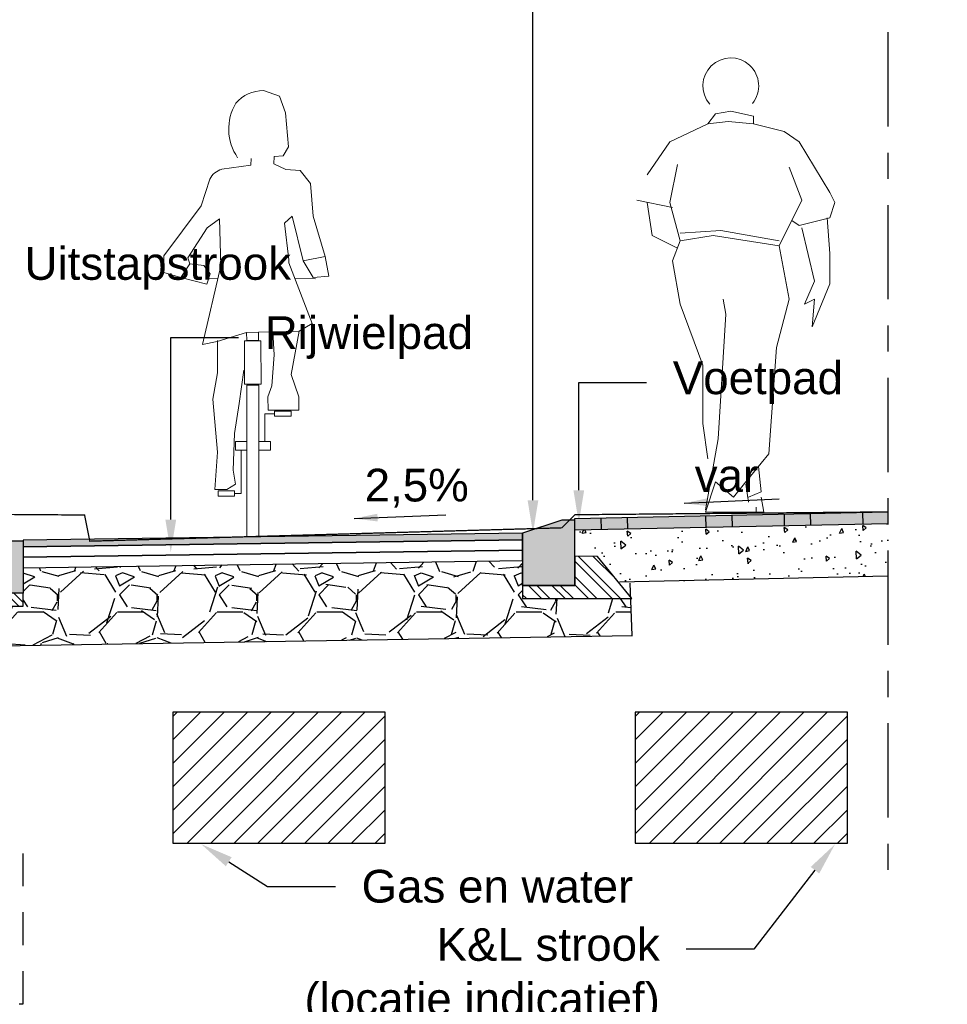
# Model space of a CAD drawing. Header units: metres. Extents: x 8 to 122, y -18 to 26.
# Tile 27 of 54: x 24.21 to 27.76, y 9.73 to 13.49. Entities that reach past the tile are written whole.
import ezdxf
from ezdxf import colors
from ezdxf.entities.mleader import LeaderData, LeaderLine
from ezdxf.math import Vec2, Vec3

# ---------------------------------------------------------------- set-up
doc = ezdxf.new("R2010")
doc.units = ezdxf.units.M
doc.header["$PDMODE"] = 1
for name, pattern in [('ACAD_ISO02W100', [15, 12, -3]), ('ACAD_ISO04W100', [30, 24, -3, 0, -3]), ('DASHED2', [0.375, 0.25, -0.125])]:
    doc.linetypes.add(name, pattern=pattern)
doc.layers.add('N-WE-AL-DETAIL-G', color=7, linetype='Continuous')
doc.layers.add('X-XX-AL-AANKLEDING-T25', color=7, linetype='Continuous', lineweight=25)
doc.styles.add('NLCS_ISO', font='arial.ttf')
doc.styles.add('ROMANS', font='romans.shx', dxfattribs={"width": 0.9})
doc.styles.get("Standard").update_dxf_attribs({"font": 'arial.ttf'})
doc.dimstyles.new('1_50', dxfattribs={"dimscale": 0.05, "dimtxt": 1.8, "dimasz": 1.8, "dimexe": 1.8, "dimexo": 0.625, "dimgap": 0.9, "dimtad": 1, "dimlfac": -1, "dimzin": 0, "dimdsep": 46, "dimtxsty": 'ROMANS', "dimcen": 0.9, "dimse1": 1, "dimse2": 1, "dimadec": 0, "dimazin": 0, "dimtfac": 1, "dimtix": 1, "dimtofl": 0, "dimtmove": 2, "dimatfit": 3, "dimfxl": 1, "dimtolj": 1, "dimtzin": 0, "dimarcsym": 0})
doc.dimstyles.new('NLCS_1-50', dxfattribs={"dimscale": 0.05, "dimtxt": 2.5, "dimasz": 2.5, "dimexe": 1.25, "dimexo": 0.625, "dimtad": 1, "dimtxsty": 'Standard', "dimblk": 'OBLIQUE', "dimcen": 0, "dimse1": 1, "dimse2": 1, "dimadec": 0, "dimazin": 0, "dimtfac": 1, "dimtmove": 0, "dimatfit": 3, "dimfxl": 1, "dimarcsym": 0})

# ---------------------------------------------------------------- blocks, each defined once
blk = doc.blocks.new('voetganger 2')
at = {"color": 0, "linetype": 'Continuous', "lineweight": 0}
for p, q in [((-0.02612473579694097, 0.746758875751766), (0.03199026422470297, 0.7561988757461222)), ((0.03199026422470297, 0.7561988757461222), (0.1193102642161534, 0.7370238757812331)), ((-0.02612473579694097, 0.746758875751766), (-0.05532973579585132, 0.7078188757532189)), ((-0.05532973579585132, 0.7078188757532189), (0.02225526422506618, 0.7175538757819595)), ((0.02225526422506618, 0.7175538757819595), (0.1193102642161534, 0.7078188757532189)), ((0.1193102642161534, 0.7078188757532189), (0.1193102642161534, 0.7370238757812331)), ((-0.05532973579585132, 0.7078188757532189), (-0.2007647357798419, 0.639968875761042)), ((0.1193102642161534, 0.7078188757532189), (0.2358352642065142, 0.6789088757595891)), ((0.2358352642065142, 0.6789088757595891), (0.2939502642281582, 0.639968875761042)), ((-0.2007647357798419, 0.639968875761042), (-0.2877897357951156, 0.5140038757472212)), ((0.2939502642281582, 0.639968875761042), (0.410475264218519, 0.4461538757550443)), ((-0.1715597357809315, 0.5526488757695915), (-0.2007647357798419, 0.4072138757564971)), ((0.303685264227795, 0.4169488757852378), (0.2553052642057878, 0.5429138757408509)), ((-0.3267297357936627, 0.4169488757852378), (-0.1910297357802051, 0.388038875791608)), ((0.2163652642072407, 0.2426038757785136), (0.303685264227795, 0.4169488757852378)), ((0.410475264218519, 0.4461538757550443), (0.429650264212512, 0.4072138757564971)), ((-0.2877897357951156, 0.4072138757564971), (-0.2686147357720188, 0.2812488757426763)), ((-0.2007647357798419, 0.4072138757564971), (-0.1618247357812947, 0.2617788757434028)), ((0.429650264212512, 0.4072138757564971), (0.410475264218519, 0.3490988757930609)), ((0.2939502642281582, 0.3201888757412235), (0.2650402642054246, 0.3393638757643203)), ((0.410475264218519, 0.3490988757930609), (0.2939502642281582, 0.3201888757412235)), ((0.4007402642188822, 0.3490988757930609), (0.410475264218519, 0.2133988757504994)), ((0.3523602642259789, 0.1069038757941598), (0.303685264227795, 0.3104538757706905)), ((-0.2686147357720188, 0.2812488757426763), (-0.1715597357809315, 0.232868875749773)), ((-0.006654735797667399, 0.3007188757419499), (-0.1618247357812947, 0.2909838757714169)), ((-0.1618247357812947, 0.2617788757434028), (-0.03585973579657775, 0.2812488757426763)), ((-0.03585973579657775, 0.2812488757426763), (0.2163652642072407, 0.2426038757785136)), ((-0.006654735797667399, 0.3007188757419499), (0.2163652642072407, 0.2617788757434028)), ((-0.1618247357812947, 0.2617788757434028), (-0.1910297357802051, 0.1844888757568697)), ((0.2163652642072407, 0.2426038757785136), (0.2553052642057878, 0.03905387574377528)), ((0.410475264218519, 0.2133988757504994), (0.410475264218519, 0.09716887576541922)), ((-0.1910297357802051, 0.1844888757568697), (-0.1618247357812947, 0.01958387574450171)), ((0.3134202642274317, 0.01958387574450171), (0.3523602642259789, 0.1069038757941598)), ((0.410475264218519, 0.09716887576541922), (0.3426252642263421, -0.06773612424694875)), ((0.002785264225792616, 0.03905387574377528), (0.0125202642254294, -0.019061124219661)), ((0.2553052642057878, 0.03905387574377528), (0.2069252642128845, -0.145616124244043)), ((0.3523602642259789, 0.03905387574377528), (0.3134202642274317, 0.01958387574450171)), ((0.3426252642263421, -0.06773612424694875), (0.3523602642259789, 0.03905387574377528)), ((-0.1618247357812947, 0.01958387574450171), (-0.07450473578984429, -0.2134661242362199)), ((0.0125202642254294, -0.019061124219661), (-0.01638973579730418, -0.4946011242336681)), ((0.2069252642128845, -0.145616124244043), (0.1774252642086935, -0.552716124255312)), ((-0.07450473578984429, -0.2134661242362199), (-0.07450473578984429, -0.3199611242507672)), ((-0.07450473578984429, -0.3199611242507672), (-0.07450473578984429, -0.4364861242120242)), ((-0.07450473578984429, -0.4364861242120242), (-0.05532973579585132, -0.5721861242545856)), ((-0.01638973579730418, -0.4946011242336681), (-0.0650647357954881, -0.7660011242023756)), ((0.1774252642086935, -0.552716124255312), (0.09010526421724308, -0.6592111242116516)), ((0.1384852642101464, -0.6010961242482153), (0.1482202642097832, -0.6981511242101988)), ((-0.0650647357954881, -0.7757361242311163), (-0.02612473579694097, -0.6592111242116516)), ((-0.02612473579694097, -0.6592111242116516), (0.04172526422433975, -0.7176211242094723)), ((0.04172526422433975, -0.7176211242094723), (0.09010526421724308, -0.6592111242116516)), ((0.09010526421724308, -0.6689461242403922), (0.09984026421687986, -0.7367961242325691)), ((0.1482202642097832, -0.6981511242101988), (0.09984026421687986, -0.7176211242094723)), ((0.1482202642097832, -0.7176211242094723), (0.15795526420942, -0.7757361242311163)), ((0.15795526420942, -0.7757361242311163), (-0.0650647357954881, -0.7757361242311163)), ((0.1290452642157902, -0.7562661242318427), (0.1290452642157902, -0.7757361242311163))]:
    blk.add_line(p, q, dxfattribs=at)
blk.add_arc((0.03210826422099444, 0.8534258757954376), 0.10666337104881, 321.1882860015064, 221.0000000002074, dxfattribs=at)
blk = doc.blocks.new('PFV_A')
at = {"color": 0, "linetype": 'Continuous', "lineweight": 0}
for p, q in [((0.06399999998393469, 1.70499999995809), (0.125, 1.682999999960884)), ((0.125, 1.682999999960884), (0.1479999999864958, 1.619999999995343)), ((0.1479999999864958, 1.619999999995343), (0.1589999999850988, 1.489999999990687)), ((0.1589999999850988, 1.489999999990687), (0.1389999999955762, 1.45499999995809)), ((0.01699999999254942, 1.444999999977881), (0.01499999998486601, 1.418999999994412)), ((0.1039999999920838, 1.452999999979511), (0.103000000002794, 1.424999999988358)), ((0.1389999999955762, 1.45499999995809), (0.1039999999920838, 1.452999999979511)), ((0.01499999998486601, 1.418999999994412), (-0.09500000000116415, 1.403999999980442)), ((0.103000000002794, 1.424999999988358), (0.1490000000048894, 1.402999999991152)), ((0.1490000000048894, 1.402999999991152), (0.2039999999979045, 1.398999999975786)), ((0.2039999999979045, 1.398999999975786), (0.2440000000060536, 1.349999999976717)), ((-0.1420000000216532, 1.365999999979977), (-0.1750000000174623, 1.263999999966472)), ((0.2440000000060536, 1.349999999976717), (0.253999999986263, 1.224999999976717)), ((-0.1750000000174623, 1.263999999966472), (-0.3179999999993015, 1.072999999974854)), ((-0.1520000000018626, 1.179999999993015), (-0.1050000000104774, 1.213999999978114)), ((-0.09900000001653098, 1.034999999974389), (-0.1050000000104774, 1.213999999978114)), ((0.1729999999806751, 1.224999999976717), (0.1440000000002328, 1.197999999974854)), ((0.1729999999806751, 1.224999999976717), (0.2149999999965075, 1.054000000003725)), ((0.253999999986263, 1.224999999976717), (0.2999999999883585, 1.070999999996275)), ((-0.2250000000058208, 1.065000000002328), (-0.1520000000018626, 1.179999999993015)), ((0.1440000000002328, 1.197999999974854), (0.1600000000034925, 1.057999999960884)), ((-0.3179999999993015, 1.072999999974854), (-0.3170000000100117, 1.010000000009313)), ((-0.2179999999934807, 1.043000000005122), (-0.2250000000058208, 1.065000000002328)), ((0.1600000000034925, 1.057999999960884), (0.1600000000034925, 1.045999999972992)), ((0.2999999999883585, 1.070999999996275), (0.2149999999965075, 1.054000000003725)), ((0.2149999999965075, 1.054000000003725), (0.253999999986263, 0.9899999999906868)), ((0.3139999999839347, 0.9959999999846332), (0.2999999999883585, 1.070999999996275)), ((-0.2520000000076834, 0.9899999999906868), (-0.2179999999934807, 1.043000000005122)), ((-0.1650000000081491, 1.035999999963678), (-0.2179999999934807, 1.043000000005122)), ((-0.09900000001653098, 1.034999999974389), (-0.1700000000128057, 0.7349999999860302)), ((-0.1400000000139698, 1.005000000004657), (-0.1650000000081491, 1.035999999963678)), ((0.2489999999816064, 0.8150000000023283), (0.1600000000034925, 1.045999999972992)), ((-0.3170000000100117, 1.010000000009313), (-0.2520000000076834, 0.9899999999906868)), ((-0.2520000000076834, 0.9899999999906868), (-0.1530000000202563, 0.9649999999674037)), ((-0.1530000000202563, 0.9649999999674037), (-0.1400000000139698, 1.005000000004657)), ((-0.1457613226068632, 0.9872728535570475), (-0.1105761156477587, 0.9860868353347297)), ((0.1831565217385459, 0.9858971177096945), (0.2630000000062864, 0.9849999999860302)), ((0.253999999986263, 0.9899999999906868), (0.3139999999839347, 0.9959999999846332)), ((0.1999999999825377, 0.7849999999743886), (0.2489999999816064, 0.8150000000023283)), ((-0.114000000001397, 0.7459999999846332), (-0.002000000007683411, 0.779999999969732)), ((0.09899999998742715, 0.782999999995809), (0.04399999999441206, 0.7809999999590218)), ((0.1689999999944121, 0.6199999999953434), (0.1999999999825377, 0.7849999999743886)), ((-0.1700000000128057, 0.7349999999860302), (-0.114000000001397, 0.7459999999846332)), ((-0.1119999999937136, 0.75), (-0.1119999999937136, 0.6259999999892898)), ((0.1039999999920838, 0.6950000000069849), (0.09500000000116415, 0.5760000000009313)), ((-0.1119999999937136, 0.6259999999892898), (-0.1300000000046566, 0.5249999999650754)), ((-0.02900000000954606, 0.5089999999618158), (-0.01200000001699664, 0.635999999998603)), ((0.1989999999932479, 0.5349999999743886), (0.1689999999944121, 0.6199999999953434)), ((0.04600000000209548, 0), (0.04600000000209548, 0.5789999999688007)), ((0.09500000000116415, 0.5760000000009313), (0.07999999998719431, 0.5349999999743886)), ((0.07999999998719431, 0.5349999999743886), (0.08100000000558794, 0.4830000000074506)), ((0.1989999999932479, 0.4830000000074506), (0.1989999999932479, 0.5349999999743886)), ((-0.1300000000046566, 0.5249999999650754), (-0.1119999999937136, 0.3229999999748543)), ((-0.0470000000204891, 0.3949999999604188), (-0.02900000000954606, 0.5089999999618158)), ((0.0689999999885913, 0.364000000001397), (0.0689999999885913, 0.4699999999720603)), ((0.0689999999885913, 0.4699999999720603), (0.1059999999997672, 0.4699999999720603)), ((0.08100000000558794, 0.4830000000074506), (0.1989999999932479, 0.4830000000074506)), ((-0.05199999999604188, 0.2539999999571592), (-0.0470000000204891, 0.3949999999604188)), ((-0.1119999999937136, 0.3229999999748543), (-0.1220000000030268, 0.1799999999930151)), ((-0.02199999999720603, 0.1649999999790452), (-0.02199999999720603, 0.3310000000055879)), ((-0.04399999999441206, 0.2010000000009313), (-0.05199999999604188, 0.2539999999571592)), ((-0.07700000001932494, 0.1809999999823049), (-0.04399999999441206, 0.2010000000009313)), ((-0.1220000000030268, 0.1799999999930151), (-0.07700000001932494, 0.1809999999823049)), ((-0.02199999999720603, 0.1649999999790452), (-0.04800000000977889, 0.1649999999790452))]:
    blk.add_line(p, q, dxfattribs=at)
for points in [[(0, 0.75), (-0.002000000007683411, 0.779999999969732), (0.04399999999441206, 0.7809999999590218)], [(0, 0.75), (0.04399999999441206, 0.75), (0.04399999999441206, 0.7809999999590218)]]:
    blk.add_lwpolyline(points, dxfattribs=at)
at = {"color": 0, "linetype": 'Continuous', "lineweight": 0, "flags": 128}
blk.add_lwpolyline([(0.1039999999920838, 0.6950000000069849), (0.09899999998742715, 0.782999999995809), (0.1999999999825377, 0.7849999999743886)], dxfattribs=at)
at = {"color": 0, "linetype": 'Continuous', "lineweight": 0}
for points in [[(-0.009000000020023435, 0.7479999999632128), (0.05400000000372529, 0.7479999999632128), (0.05400000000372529, 0.5829999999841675), (-0.009000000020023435, 0.5829999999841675)], [(0.04600000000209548, 0.5789999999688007), (0, 0.5789999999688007), (0, 0), (0.04600000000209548, 0)], [(0.1689999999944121, 0.4799999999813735), (0.1059999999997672, 0.4799999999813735), (0.1059999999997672, 0.4599999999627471), (0.1689999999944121, 0.4599999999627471)], [(0, 0.364000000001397), (-0.04399999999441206, 0.364000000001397), (-0.04399999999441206, 0.3310000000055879), (0, 0.3310000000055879)], [(0.08999999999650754, 0.364000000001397), (0.04600000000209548, 0.364000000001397), (0.04600000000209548, 0.3310000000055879), (0.08999999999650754, 0.3310000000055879)], [(-0.04800000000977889, 0.1749999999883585), (-0.110000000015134, 0.1749999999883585), (-0.110000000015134, 0.154999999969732), (-0.04800000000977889, 0.154999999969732)]]:
    blk.add_lwpolyline(points, close=True, dxfattribs=at)
for centre, radius, start, end in [((0.06225238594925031, 1.566719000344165), 0.137455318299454, 89.32117222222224, 139.4037305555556), ((0.1234282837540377, 1.557617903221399), 0.1926589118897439, 149.2356333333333, 214.6193527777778), ((-0.08254247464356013, 1.34043320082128), 0.06397924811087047, 101.3369527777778, 156.2858166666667)]:
    blk.add_arc(centre, radius, start, end, dxfattribs=at)
blk.add_point((0.02400000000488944, 0), dxfattribs=at)
blk = doc.blocks.new('_Oblique')
at = {"color": 0, "linetype": 'ByBlock', "lineweight": -2}
blk.add_line((-0.5, -0.5), (0.5, 0.5), dxfattribs=at)
blk = doc.blocks.new('*D79')
at = {"layer": 'Defpoints', "color": 0, "transparency": 16777216}
for p in [(26.13309534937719, 11.53142174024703), (24.13449170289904, 11.50831054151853), (26.13309534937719, 7.557925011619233)]:
    blk.add_point(p, dxfattribs=at)
at = {"layer": 'N-WE-AL-DETAIL-G', "color": 0, "lineweight": -2, "transparency": 16777216}
blk.add_line((24.13449170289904, 7.557925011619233), (26.13309534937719, 7.557925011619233), dxfattribs=at)
at = {"layer": 'N-WE-AL-DETAIL-G', "color": 0, "lineweight": -2, "transparency": 16777216, "xscale": 0.125, "yscale": 0.125, "zscale": 0.125, "rotation": 180}
blk.add_blockref('_Oblique', (24.13449170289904, 7.557925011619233), dxfattribs=at)
at = {"layer": 'N-WE-AL-DETAIL-G', "color": 0, "lineweight": -2, "transparency": 16777216, "xscale": 0.125, "yscale": 0.125, "zscale": 0.125}
blk.add_blockref('_Oblique', (26.13309534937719, 7.557925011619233), dxfattribs=at)
at = {"layer": 'N-WE-AL-DETAIL-G', "color": 0, "transparency": 16777216, "insert": (25.13379352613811, 7.669026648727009), "char_height": 0.125, "attachment_point": 5}
blk.add_mtext('Fietspad', dxfattribs=at)
blk = doc.blocks.new('*D63')
at = {"layer": 'Defpoints', "color": 0, "transparency": 16777216}
for p in [(27.4301395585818, 11.61004269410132), (26.13309534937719, 11.54554465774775), (27.4301395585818, 7.557925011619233)]:
    blk.add_point(p, dxfattribs=at)
at = {"layer": 'N-WE-AL-DETAIL-G', "color": 0, "lineweight": -2, "transparency": 16777216}
blk.add_line((26.13309534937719, 7.557925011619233), (27.4301395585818, 7.557925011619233), dxfattribs=at)
at = {"layer": 'N-WE-AL-DETAIL-G', "color": 0, "lineweight": -2, "transparency": 16777216, "xscale": 0.125, "yscale": 0.125, "zscale": 0.125, "rotation": 180}
blk.add_blockref('_Oblique', (26.13309534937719, 7.557925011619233), dxfattribs=at)
at = {"layer": 'N-WE-AL-DETAIL-G', "color": 0, "lineweight": -2, "transparency": 16777216, "xscale": 0.125, "yscale": 0.125, "zscale": 0.125}
blk.add_blockref('_Oblique', (27.4301395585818, 7.557925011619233), dxfattribs=at)
at = {"layer": 'N-WE-AL-DETAIL-G', "color": 0, "transparency": 16777216, "insert": (26.78161745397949, 7.652698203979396), "char_height": 0.125, "attachment_point": 5}
blk.add_mtext('Trottoir', dxfattribs=at)
blk = doc.blocks.new('*D73')
at = {"layer": 'Defpoints', "color": 0, "transparency": 16777216}
for p in [(26.13309534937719, 11.54554465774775), (24.13449170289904, 11.50831054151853), (26.13309534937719, 8.079914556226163)]:
    blk.add_point(p, dxfattribs=at)
at = {"layer": 'N-WE-AL-DETAIL-G', "color": 0, "lineweight": -2, "transparency": 16777216}
blk.add_line((24.13449170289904, 8.079914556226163), (26.13309534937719, 8.079914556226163), dxfattribs=at)
at = {"layer": 'N-WE-AL-DETAIL-G', "color": 0, "lineweight": -2, "transparency": 16777216, "xscale": 0.125, "yscale": 0.125, "zscale": 0.125, "rotation": 180}
blk.add_blockref('_Oblique', (24.13449170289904, 8.079914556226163), dxfattribs=at)
at = {"layer": 'N-WE-AL-DETAIL-G', "color": 0, "lineweight": -2, "transparency": 16777216, "xscale": 0.125, "yscale": 0.125, "zscale": 0.125}
blk.add_blockref('_Oblique', (26.13309534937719, 8.079914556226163), dxfattribs=at)
at = {"layer": 'N-WE-AL-DETAIL-G', "color": 0, "transparency": 16777216, "insert": (25.13379352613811, 8.186283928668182), "char_height": 0.125, "attachment_point": 5}
blk.add_mtext('2,00', dxfattribs=at)
blk = doc.blocks.new('*D74')
at = {"layer": 'Defpoints', "color": 0, "transparency": 16777216}
for p in [(26.33309534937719, 11.58735088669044), (26.13309534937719, 11.54554465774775), (26.33309534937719, 8.079914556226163)]:
    blk.add_point(p, dxfattribs=at)
at = {"layer": 'N-WE-AL-DETAIL-G', "color": 0, "lineweight": -2, "transparency": 16777216}
blk.add_line((26.13309534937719, 8.079914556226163), (26.33309534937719, 8.079914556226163), dxfattribs=at)
at = {"layer": 'N-WE-AL-DETAIL-G', "color": 0, "lineweight": -2, "transparency": 16777216, "xscale": 0.125, "yscale": 0.125, "zscale": 0.125, "rotation": 180}
blk.add_blockref('_Oblique', (26.13309534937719, 8.079914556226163), dxfattribs=at)
at = {"layer": 'N-WE-AL-DETAIL-G', "color": 0, "lineweight": -2, "transparency": 16777216, "xscale": 0.125, "yscale": 0.125, "zscale": 0.125}
blk.add_blockref('_Oblique', (26.33309534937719, 8.079914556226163), dxfattribs=at)
at = {"layer": 'N-WE-AL-DETAIL-G', "color": 0, "transparency": 16777216, "insert": (26.23309534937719, 8.186283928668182), "char_height": 0.125, "attachment_point": 5}
blk.add_mtext('0,20', dxfattribs=at)
blk = doc.blocks.new('*D75')
at = {"layer": 'Defpoints', "color": 0, "transparency": 16777216}
for p in [(26.33309534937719, 11.58735088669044), (27.5301653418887, 11.61262047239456), (27.5301653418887, 8.079914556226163)]:
    blk.add_point(p, dxfattribs=at)
at = {"layer": 'N-WE-AL-DETAIL-G', "color": 0, "lineweight": -2, "transparency": 16777216}
blk.add_line((26.33309534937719, 8.079914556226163), (27.5301653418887, 8.079914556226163), dxfattribs=at)
at = {"layer": 'N-WE-AL-DETAIL-G', "color": 0, "lineweight": -2, "transparency": 16777216, "xscale": 0.125, "yscale": 0.125, "zscale": 0.125, "rotation": 180}
blk.add_blockref('_Oblique', (26.33309534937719, 8.079914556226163), dxfattribs=at)
at = {"layer": 'N-WE-AL-DETAIL-G', "color": 0, "lineweight": -2, "transparency": 16777216, "xscale": 0.125, "yscale": 0.125, "zscale": 0.125}
blk.add_blockref('_Oblique', (27.5301653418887, 8.079914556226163), dxfattribs=at)
at = {"layer": 'N-WE-AL-DETAIL-G', "color": 0, "transparency": 16777216, "insert": (26.93163034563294, 8.186283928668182), "char_height": 0.125, "attachment_point": 5}
blk.add_mtext('1,20', dxfattribs=at)
blk = doc.blocks.new('Opsluitband_100x200')
at = {"layer": 'N-WE-AL-DETAIL-G'}
h = blk.add_hatch(color=252, dxfattribs=at)
h.dxf.hatch_style = 1
h.paths.add_polyline_path([(0.09999999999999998, 0), (0, -1.387778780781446e-17), (0, -0.2), (0.09999999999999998, -0.2)])
at = {"layer": 'N-WE-AL-DETAIL-G', "linetype": 'Continuous'}
h = blk.add_hatch(dxfattribs=at)
h.set_pattern_fill('STEEL', color=252, scale=0.02, angle=90, style=0)
h.set_pattern_definition([(135, (-0.693957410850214, -0.005234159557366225), (-0.04490128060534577, -0.04490128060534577), []), (135, (-0.725707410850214, -0.005234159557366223), (-0.04490128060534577, -0.04490128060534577), [])])
h.paths.add_polyline_path([(0, -0.2), (-3.469446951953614e-18, -0.25), (0.09999999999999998, -0.25), (0.09999999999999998, -0.2)])
for points in [[(0, -0.2), (0, 0), (0.09999999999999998, 0), (0.09999999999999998, -0.2)], [(0, -0.2), (0, -0.25), (0.09999999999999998, -0.25), (0.09999999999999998, -0.2)]]:
    blk.add_lwpolyline(points, close=True)

msp = doc.modelspace()

# ---------------------------------------------------------------- hatches: boundary and pattern name
at = {"layer": 'N-WE-AL-DETAIL-G', "true_color": 0x71432d}
h = msp.add_hatch(color=17, dxfattribs=at)
h.dxf.hatch_style = 1
h.paths.add_polyline_path([(27.5301653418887, 11.61262047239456), (26.3330953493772, 11.58735088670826), (26.33305048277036, 11.54234017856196), (27.53012048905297, 11.56762346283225)])
at = {"layer": 'N-WE-AL-DETAIL-G'}
h = msp.add_hatch(color=252, dxfattribs=at)
h.dxf.hatch_style = 1
h.paths.add_polyline_path([(26.13309534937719, 11.33142174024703), (26.33309534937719, 11.33142174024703), (26.33309534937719, 11.58142174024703), (26.28309534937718, 11.58142174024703), (26.13309534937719, 11.53142174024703)])
at = {"layer": 'N-WE-AL-DETAIL-G', "linetype": 'Continuous'}
h = msp.add_hatch(dxfattribs=at)
h.set_pattern_fill('AR-CONC', color=252, scale=0.001, angle=45, style=0)
h.set_pattern_definition([(94.99999999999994, (26.99518025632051, 11.41680525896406), (0.1400946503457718, 0.1175533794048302), [0.01905, -0.20955]), (40.00000000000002, (26.99518025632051, 11.41680525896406), (-0.1600184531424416, 0.1101767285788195), [0.01524, -0.16764058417]), (145.4514447, (27.00685477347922, 11.4266013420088), (-0.01992379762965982, 0.2277301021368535), [0.0161900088, -0.1780902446]), (91.18419999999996, (26.95925923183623, 11.45272628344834), (0.2214102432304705, 0.1619534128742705), [0.02857499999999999, -0.3143249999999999]), (141.63555761, (26.97771005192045, 11.46622240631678), (-0.00708661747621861, 0.3428267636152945), [0.02428502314, -0.26713560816]), (36.18415117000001, (26.95925923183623, 11.45272628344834), (-0.007086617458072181, 0.3428267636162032), [0.02285996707, -0.25145973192]), (66, (26.98620000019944, 11.46170653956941), (0.1795199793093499, 0.03489514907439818), [0.01904999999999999, -0.2095499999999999]), (11.00000000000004, (26.98620000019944, 11.46170653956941), (-0.08653992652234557, 0.1739411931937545), [0.01524, -0.16764]), (116.451445, (27.00115999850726, 11.46461446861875), (0.09298005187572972, 0.2088363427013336), [0.0161900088, -0.1780899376]), (82.50000000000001, (26.99518025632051, 11.41680525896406), (-0.05760546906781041, 0.06197341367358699), [0, -0.1656079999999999, 0, -0.1701799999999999, 0, -0.1682749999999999]), (52.49999999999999, (26.99518025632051, 11.41680525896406), (-0.02358972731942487, 0.1180870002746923), [0, -0.09702799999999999, 0, -0.161798, 0, -0.06413500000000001]), (12.5, (26.95512831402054, 11.37675331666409), (0.09992786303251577, 0.0918261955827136), [0, -0.0635, 0, -0.19812, 0, -0.26289]), (2.499999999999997, (26.9371678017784, 11.35879280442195), (0.08676390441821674, 0.1227223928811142), [0, -0.08255, 0, -0.131572, 0, -0.18669])])
h.paths.add_polyline_path([(27.5301653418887, 11.36757875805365), (27.5301653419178, 11.56762344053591), (26.3331211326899, 11.54234165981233), (26.33309534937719, 11.44883040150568), (26.4197861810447, 11.44876873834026), (26.50412850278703, 11.34467869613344)])
at = {"layer": 'N-WE-AL-DETAIL-G'}
h = msp.add_hatch(color=12, dxfattribs=at)
h.dxf.hatch_style = 1
h.paths.add_polyline_path([(26.13309534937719, 11.53142174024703), (24.22445874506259, 11.50423451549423), (24.22513788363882, 11.47924374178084), (26.13309534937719, 11.50642176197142)])
at = {"layer": 'N-WE-AL-DETAIL-G', "linetype": 'Continuous'}
h = msp.add_hatch(dxfattribs=at)
h.set_pattern_fill('STEEL', color=252, scale=0.02, angle=90, style=0)
h.set_pattern_definition([(135, (-16.71000581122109, -10.69827768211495), (-0.04490128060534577, -0.04490128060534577), []), (135, (-16.74175581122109, -10.69827768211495), (-0.04490128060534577, -0.04490128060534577), [])])
h.paths.add_polyline_path([(26.4806158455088, 11.28142174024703), (26.55141245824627, 11.28142174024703), (26.4197861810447, 11.44283959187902), (26.33289274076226, 11.44290139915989), (26.33309534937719, 11.33142174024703), (26.13309534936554, 11.33142174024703), (26.13309534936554, 11.4061543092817), (26.13309534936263, 11.40994664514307), (26.13309534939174, 11.28142174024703)])
h = msp.add_hatch(dxfattribs=at)
h.set_pattern_fill('GRAVEL', color=252, scale=0.015, style=0)
h.set_pattern_definition([(228.0127875, (15.48344102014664, 11.43765734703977), (-3.048000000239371, -3.428999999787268), [0.051258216, -5.07457254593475]), (184.969741, (15.44915102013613, 11.39955734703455), (4.571999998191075, 0.3810000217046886), [0.08796070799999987, -8.708107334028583]), (132.5104471, (15.36152102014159, 11.39193734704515), (3.810000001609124, -4.190999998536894), [0.062022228, -6.140208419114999]), (267.273689, (15.21293102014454, 11.29668734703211), (0.3810000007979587, 7.619999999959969), [0.08010067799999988, -7.929965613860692]), (292.83365418, (15.20912102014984, 11.21667734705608), (-1.905000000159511, 4.571999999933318), [0.07854505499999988, -7.775971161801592]), (357.2736889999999, (15.23960102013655, 11.14428734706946), (-7.619999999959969, 0.3810000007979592), [0.08010067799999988, -7.929965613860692]), (37.69424047, (15.31961102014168, 11.14047734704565), (-4.952999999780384, -3.810000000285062), [0.105929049, -10.48696729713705]), (72.25532837, (15.40343102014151, 11.20524734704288), (2.667000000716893, 8.381999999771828), [0.100007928, -9.90078849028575]), (121.42956562, (15.43391102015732, 11.30049734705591), (-3.048000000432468, 4.952999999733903), [0.08037195, -7.956831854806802]), (175.2363583, (15.39200102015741, 11.36907734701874), (4.190999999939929, -0.3810000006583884), [0.09175699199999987, -4.496090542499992]), (222.3974378, (15.30056102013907, 11.37669734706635), (-4.571999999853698, -4.191000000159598), [0.118661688, -11.74751587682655]), (138.81407483, (15.59012102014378, 11.29287734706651), (-2.666999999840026, 2.286000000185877), [0.04050068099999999, -4.0095848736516]), (171.4692344, (15.55964102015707, 11.31954734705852), (4.953000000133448, -0.7619999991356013), [0.07705229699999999, -7.628195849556]), (225, (15.48344102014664, 11.33097734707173), (-5.329070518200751e-17, -0.3810000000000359), [0.053881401, -0.4849339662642]), (203.19859051, (15.45677102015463, 11.37669734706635), (1.905000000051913, 0.7619999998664), [0.02901619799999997, -2.872593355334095]), (291.80140949, (15.43010102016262, 11.36526734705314), (-0.3810000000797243, 1.142999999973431), [0.041034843, -2.0107129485]), (30.96375653, (15.44534102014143, 11.32716734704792), (1.143000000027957, 0.7619999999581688), [0.06664794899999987, -2.154944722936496]), (161.56505118, (15.50249102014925, 11.36145734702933), (0.7620000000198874, -0.380999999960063), [0.048193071, -1.1566347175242]), (16.389540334, (15.20912102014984, 11.36526734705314), (3.810000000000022, 1.143000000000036), [0.06751320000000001, -6.68382400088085]), (70.34617594, (15.27389102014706, 11.38431734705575), (-1.524000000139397, -4.190999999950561), [0.056639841, -5.607332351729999]), (293.19859051, (15.50249102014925, 11.43765734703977), (-0.7619999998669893, 1.905000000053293), [0.05803201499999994, -2.843577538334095]), (343.6104596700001, (15.52535102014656, 11.38431734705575), (-3.810000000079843, 1.142999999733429), [0.06751319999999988, -6.683824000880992]), (339.44395478, (15.20912102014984, 11.12904734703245), (-1.904999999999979, 0.7620000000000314), [0.06510527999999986, -3.190160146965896]), (294.7751406, (15.27008102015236, 11.10618734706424), (-1.90500000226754, 4.190999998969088), [0.05455081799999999, -5.400539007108]), (66.80140949, (15.50630102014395, 11.05665734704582), (0.7619999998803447, 1.905000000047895), [0.05803201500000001, -2.843577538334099]), (17.35402464, (15.52916102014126, 11.10999734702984), (-4.952999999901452, -1.524000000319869), [0.06386741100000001, -6.322856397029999]), (69.44395478, (15.31961102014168, 11.05665734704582), (-0.7620000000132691, -1.904999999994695), [0.03255263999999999, -3.2227127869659]), (101.309932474, (15.48344102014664, 11.05665734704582), (-0.38100000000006, 1.524000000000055), [0.01942719, -1.9232992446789]), (165.963756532, (15.47963102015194, 11.07570734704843), (1.142999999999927, -0.3809999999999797), [0.078545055, -1.49235818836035]), (186.00900596, (15.40343102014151, 11.09475734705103), (3.809999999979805, 0.381000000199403), [0.07279004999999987, -7.206204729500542]), (303.69006753, (15.44534102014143, 11.29287734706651), (-0.3810000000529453, 0.7619999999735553), [0.054948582, -1.318766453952]), (353.15722659, (15.47582102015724, 11.2471573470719), (6.477000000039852, -0.761999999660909), [0.095933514, -9.49740135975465]), (60.9453959, (15.57107102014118, 11.23572734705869), (-1.524000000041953, -2.666999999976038), [0.039226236, -3.883408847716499]), (90, (15.59012102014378, 11.2700173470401), (-0.3809999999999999, 0.3809999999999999), [0.02286, -0.35814]), (120.25643716, (15.39581102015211, 11.10618734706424), (1.523999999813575, -2.667000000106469), [0.052930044, -5.240091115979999]), (48.01278749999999, (15.3691410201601, 11.15190734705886), (3.048000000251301, 3.428999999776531), [0.102516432, -5.023314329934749]), (0, (15.43772102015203, 11.22810734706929), (0.3809999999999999, 0.3809999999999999), [0.09906, -0.28194]), (325.3048465, (15.53678102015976, 11.22810734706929), (3.81000000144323, -2.666999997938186), [0.060241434, -5.963897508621]), (254.0546040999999, (15.58631102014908, 11.19381734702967), (-0.3809999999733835, -1.524000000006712), [0.05547436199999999, -2.7182475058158]), (207.64597536, (15.57107102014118, 11.14047734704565), (-7.239000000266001, -3.809999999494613), [0.09032176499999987, -8.941869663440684]), (175.42607874, (15.49106102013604, 11.09856734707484), (-4.952999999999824, 0.3809999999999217), [0.09555441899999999, -9.459876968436])])
h.paths.add_polyline_path([(24.22449170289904, 11.25238139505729), (24.13366275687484, 11.25238139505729), (24.13366276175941, 11.10148193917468), (26.55284131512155, 11.14066668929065), (26.54557376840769, 11.28142174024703), (26.13322396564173, 11.28142174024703), (26.13302943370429, 11.42642171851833), (24.2245365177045, 11.39923537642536)])
at = {"layer": 'N-WE-AL-DETAIL-G'}
h = msp.add_hatch(dxfattribs=at)
h.set_pattern_fill('ANSI31', color=252, scale=0.02)
h.set_pattern_definition([(45, (7.55060998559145, 0.7695501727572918), (-0.04490128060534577, 0.04490128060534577), [])])
h.paths.add_polyline_path([(25.60744291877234, 10.84710601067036), (24.79634733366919, 10.84710601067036), (24.79634733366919, 10.34710601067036), (25.60744291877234, 10.34710601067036)])
h = msp.add_hatch(dxfattribs=at)
h.set_pattern_fill('ANSI31', color=252, scale=0.02)
h.set_pattern_definition([(45, (9.317941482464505, 0.7695501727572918), (-0.04490128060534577, 0.04490128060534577), [])])
h.paths.add_polyline_path([(27.37477441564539, 10.84710601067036), (26.56367883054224, 10.84710601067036), (26.56367883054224, 10.34710601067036), (27.37477441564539, 10.34710601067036)])

# ---------------------------------------------------------------- linework, layer by layer
msp.add_lwpolyline([(26.13309534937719, 11.33142174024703), (26.33309534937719, 11.33142174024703), (26.33309534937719, 11.58142174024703), (26.28309534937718, 11.58142174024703), (26.13309534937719, 11.53142174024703)], close=True)
at = {"layer": 'N-WE-AL-DETAIL-G', "linetype": 'Continuous'}
for p, q in [((27.3599753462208, 11.60728779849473), (27.3599753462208, 11.60885811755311)), ((27.5301653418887, 11.5676234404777), (26.3331211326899, 11.54234165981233)), ((27.5301653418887, 11.36757875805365), (26.50412850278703, 11.34467869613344)), ((26.54369471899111, 11.33975359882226), (26.55100638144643, 11.14063696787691)), ((24.13366276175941, 11.10148193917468), (26.55284131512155, 11.14066668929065))]:
    msp.add_line(p, q, dxfattribs=at)
at = {"layer": 'N-WE-AL-DETAIL-G', "linetype": 'ACAD_ISO04W100', "ltscale": 0.015}
msp.add_lwpolyline([(27.5301653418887, 13.44502729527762), (27.5301653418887, 10.19735920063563)], dxfattribs=at)
at = {"layer": 'N-WE-AL-DETAIL-G', "color": 42, "linetype": 'ACAD_ISO02W100', "ltscale": 0.01, "const_width": 0.005, "flags": 128}
msp.add_lwpolyline([(27.5301653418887, 11.61262047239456), (26.33360998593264, 11.60180430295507), (26.28360998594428, 11.55180430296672), (24.47879998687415, 11.5007440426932), (24.45879998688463, 11.60074404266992), (24.17238296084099, 11.60276941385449), (24.1572833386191, 11.65043492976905), (23.15643666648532, 11.64147779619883), (23.13054423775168, 11.59870418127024), (18.88185336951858, 11.70600247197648)], dxfattribs=at)
at = {"layer": 'N-WE-AL-DETAIL-G'}
for points in [[(26.3330953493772, 11.58735088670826), (27.5301653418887, 11.61262047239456), (27.53012048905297, 11.56762346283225), (26.33305048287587, 11.54234016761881)], [(26.13309534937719, 11.53142174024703), (26.13309534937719, 11.53142174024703), (24.22445874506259, 11.50423451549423), (24.22449170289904, 11.47923453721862), (26.13309534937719, 11.50642176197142)], [(26.13309534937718, 11.50642176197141), (26.13309534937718, 11.50642176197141), (24.22445874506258, 11.47923453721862), (24.2245114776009, 11.43923457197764), (26.13306239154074, 11.46642174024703)], [(26.13306239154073, 11.46642174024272), (26.13306239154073, 11.46642174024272), (24.22442578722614, 11.43923451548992), (24.22447851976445, 11.39923455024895), (26.13302943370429, 11.42642171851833)], [(25.60744291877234, 10.84710601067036), (24.79634733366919, 10.84710601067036), (24.79634733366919, 10.34710601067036), (25.60744291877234, 10.34710601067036)], [(27.37477441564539, 10.84710601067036), (26.56367883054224, 10.84710601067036), (26.56367883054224, 10.34710601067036), (27.37477441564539, 10.34710601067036)]]:
    msp.add_lwpolyline(points, close=True, dxfattribs=at)
at = {"layer": 'N-WE-AL-DETAIL-G', "color": 252, "linetype": 'Continuous'}
for points in [[(26.43302497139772, 11.58946264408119), (26.43397519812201, 11.5444729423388)], [(26.53300267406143, 11.59157427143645), (26.53395290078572, 11.54658456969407)], [(26.83298386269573, 11.59790902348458), (26.83393408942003, 11.5529193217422)], [(26.93296156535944, 11.60002065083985), (26.93391179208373, 11.55503094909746)], [(27.13291697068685, 11.60424390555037), (27.13386719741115, 11.55925420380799)], [(27.23289467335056, 11.60635553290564), (27.23384490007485, 11.56136583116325)], [(27.43285007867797, 11.61057878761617), (27.43380030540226, 11.56558908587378)]]:
    msp.add_lwpolyline(points, dxfattribs=at)
at = {"layer": 'N-WE-AL-DETAIL-G', "linetype": 'Continuous'}
msp.add_lwpolyline([(26.4806158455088, 11.28142174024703), (26.55141245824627, 11.28142174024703), (26.4197861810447, 11.44283959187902), (26.33289274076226, 11.44290139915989), (26.33309534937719, 11.33142174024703), (26.13309534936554, 11.33142174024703), (26.13309534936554, 11.4061543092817), (26.13309534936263, 11.40994664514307), (26.13309534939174, 11.28142174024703)], close=True, dxfattribs=at)
at = {"layer": 'N-WE-AL-DETAIL-G', "linetype": 'DASHED2', "ltscale": 0.5}
msp.add_lwpolyline([(21.73366276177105, 10.33295834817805), (21.73366276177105, 9.732958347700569), (24.22453602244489, 9.732958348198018), (24.22453602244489, 10.33295834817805)], dxfattribs=at)

# ---------------------------------------------------------------- block references
at = {"layer": 'N-WE-AL-DETAIL-G', "color": 252}
msp.add_blockref('voetganger 2', (26.897210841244, 12.38693353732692), dxfattribs=at)
at = {"layer": 'N-WE-AL-DETAIL-G', "color": 252, "xscale": 0.999997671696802, "yscale": 0.999997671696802, "zscale": 0.5, "rotation": 0.01258428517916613}
msp.add_blockref('PFV_A', (25.07940903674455, 11.51779048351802), dxfattribs=at)
at = {"layer": 'N-WE-AL-DETAIL-G'}
msp.add_blockref('Opsluitband_100x200', (24.12449170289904, 11.50238139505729), dxfattribs=at)

# ---------------------------------------------------------------- texts
at = {"layer": 'X-XX-AL-AANKLEDING-T25', "style": 'NLCS_ISO'}
for s, p in [('2,5%', (25.52954450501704, 11.65251145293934)), ('var', (26.79137984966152, 11.68917096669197))]:
    msp.add_text(s, height=0.125, dxfattribs=at).set_placement(p)

# ---------------------------------------------------------------- dimensions: what is measured, and where the dimension line sits
at = {"layer": 'N-WE-AL-DETAIL-G'}
dim = msp.add_linear_dim(base=(26.33309534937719, 8.079914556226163), p1=(26.13309534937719, 11.54554465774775), p2=(26.33309534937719, 11.58735088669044), dimstyle='NLCS_1-50', override={"dimzin": 0}, dxfattribs=at)
dim.commit()
dim.dimension.update_dxf_attribs({"geometry": '*D74', "text_midpoint": (26.23309534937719, 8.079914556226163), "dimtype": 160})
for base, p1, p2, text, picture, middle in [((27.4301395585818, 7.557925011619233), (26.13309534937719, 11.54554465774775), (27.4301395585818, 11.61004269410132), 'Trottoir', '*D63', (26.78161745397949, 7.652698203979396)), ((26.13309534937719, 7.557925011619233), (24.13449170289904, 11.50831054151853), (26.13309534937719, 11.53142174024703), 'Fietspad', '*D79', (25.13379352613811, 7.669026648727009))]:
    dim = msp.add_linear_dim(base=base, p1=p1, p2=p2, text=text, dimstyle='NLCS_1-50', override={"dimzin": 0}, dxfattribs=at)
    dim.commit()
    dim.dimension.update_dxf_attribs({"geometry": picture, "text_midpoint": middle})
for base, p1, p2, picture, middle in [((27.5301653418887, 8.079914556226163), (26.33309534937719, 11.58735088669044), (27.5301653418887, 11.61262047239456), '*D75', (26.93163034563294, 8.186283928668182)), ((26.13309534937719, 8.079914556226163), (24.13449170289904, 11.50831054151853), (26.13309534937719, 11.54554465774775), '*D73', (25.13379352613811, 8.186283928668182))]:
    dim = msp.add_linear_dim(base=base, p1=p1, p2=p2, dimstyle='NLCS_1-50', override={"dimzin": 0}, dxfattribs=at)
    dim.commit()
    dim.dimension.update_dxf_attribs({"geometry": picture, "text_midpoint": middle})

# ---------------------------------------------------------------- leaders
for points in [[(26.75057848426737, 11.64545134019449), (27.11466650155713, 11.6629616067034)], [(25.48892640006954, 11.58732785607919), (25.83934923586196, 11.60089721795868)]]:
    msp.add_leader(points, dimstyle='1_50', override={"dimtad": 0}, dxfattribs=at)
at = {"layer": 'X-XX-AL-AANKLEDING-T25'}
ml = msp.add_multileader_mtext('Standard', dxfattribs=at)
ml.set_content('Geleideband\\P50/200x250mm', color=256, style='NLCS_ISO')
ml.set_leader_properties()
ml.build(insert=Vec2(0, 0))
ml.multileader.update_dxf_attribs({"arrow_head_size": 0.125})
ctx = ml.context
ctx.base_point, ctx.char_height, ctx.arrow_head_size, ctx.landing_gap_size, ctx.plane_origin = Vec3(26.43222202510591, 13.92023561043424), 0.125, 0.125, 0.1, Vec3(24.92611857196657, 10.9049691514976)
notes = []
notes.append((ctx, [(0, (1, 1, 0), (26.17291499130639, 13.92023561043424), (1, 0), 0.2593070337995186, [(0, [(26.17291499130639, 11.53233496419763)], 0, [])])]))
ctx.mtext.insert, ctx.mtext.flow_direction = Vec3(26.53222202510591, 13.98380143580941), 5
ml = msp.add_multileader_mtext('Standard', dxfattribs=at)
ml.set_content('Uitstapstrook', color=256, style='NLCS_ISO')
ml.set_leader_properties()
ml.build(insert=Vec2(0, 0))
ml.multileader.update_dxf_attribs({"arrow_head_size": 0.125})
ctx = ml.context
ctx.base_point, ctx.char_height, ctx.arrow_head_size, ctx.landing_gap_size, ctx.plane_origin = Vec3(24.12916501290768, 12.54455955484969), 0.125, 0.125, 0.1, Vec3(22.62306155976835, 11.09631238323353)
notes.append((ctx, [(0, (1, 1, 0), (23.86985797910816, 12.54455955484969), (1, 0), 0.2593070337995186, [(0, [(23.86985797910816, 11.4714325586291)], 0, [])])]))
ctx.mtext.insert, ctx.mtext.flow_direction = Vec3(24.22916501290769, 12.62441119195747), 5
ml = msp.add_multileader_mtext('Standard', dxfattribs=at)
ml.set_content('Rijwielpad', color=256, style='NLCS_ISO')
ml.set_leader_properties()
ml.build(insert=Vec2(0, 0))
ml.multileader.update_dxf_attribs({"arrow_head_size": 0.125})
ctx = ml.context
ctx.base_point, ctx.char_height, ctx.arrow_head_size, ctx.landing_gap_size, ctx.plane_origin = Vec3(25.04766145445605, 12.27900228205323), 0.125, 0.125, 0.1, Vec3(23.54155800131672, 10.83075511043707)
notes.append((ctx, [(0, (1, 1, 0), (24.78835442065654, 12.27900228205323), (1, 0), 0.2593070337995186, [(0, [(24.78835442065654, 11.45812092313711)], 0, [])])]))
ctx.mtext.insert, ctx.mtext.flow_direction = Vec3(25.14766145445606, 12.35987711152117), 5
ml = msp.add_multileader_mtext('Standard', dxfattribs=at)
ml.set_content('Voetpad', color=256, style='NLCS_ISO')
ml.set_leader_properties()
ml.build(insert=Vec2(0, 0))
ml.multileader.update_dxf_attribs({"arrow_head_size": 0.125})
ctx = ml.context
ctx.base_point, ctx.char_height, ctx.arrow_head_size, ctx.landing_gap_size, ctx.plane_origin = Vec3(26.6074764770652, 12.10753906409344), 0.125, 0.125, 0.1, Vec3(25.10137302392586, 10.65929189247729)
notes.append((ctx, [(0, (1, 1, 0), (26.34816944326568, 12.10753906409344), (1, 0), 0.2593070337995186, [(0, [(26.34816944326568, 11.5705846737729)], 0, [])])]))
ctx.mtext.insert, ctx.mtext.flow_direction = Vec3(26.7074764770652, 12.18739070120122), 5
ml = msp.add_multileader_mtext('Standard', dxfattribs=at)
ml.set_content('Gas en water', color=256, style='NLCS_ISO')
ml.set_leader_properties()
ml.build(insert=Vec2(0, 0))
ml.multileader.update_dxf_attribs({"arrow_head_size": 0.125})
ctx = ml.context
ctx.base_point, ctx.char_height, ctx.arrow_head_size, ctx.landing_gap_size, ctx.plane_origin = Vec3(25.41785423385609, 10.18144748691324), 0.125, 0.125, 0.1, Vec3(23.14402234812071, 9.159155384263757)
notes.append((ctx, [(0, (1, 1, 0), (25.15854720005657, 10.18144748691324), (1, 0), 0.2593070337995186, [(0, [(24.90441558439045, 10.34339913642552)], 0, [])])]))
ctx.mtext.insert, ctx.mtext.flow_direction = Vec3(25.51785423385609, 10.24501331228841), 5
ml = msp.add_multileader_mtext('Standard', dxfattribs=at)
ml.set_content('K&L strook\\P(locatie indicatief)', color=256, style='NLCS_ISO')
ml.set_leader_properties()
ml.build(insert=Vec2(0, 0))
ml.multileader.update_dxf_attribs({"arrow_head_size": 0.125})
ctx = ml.context
ctx.base_point, ctx.char_height, ctx.arrow_head_size, ctx.landing_gap_size, ctx.plane_origin = Vec3(25.21631521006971, 9.941713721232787), 0.125, 0.125, 0.1, Vec3(26.77095966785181, 8.820337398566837)
ctx.text_align_type = 2
notes.append((ctx, [(1, (1, 1, 0), (27.01753902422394, 9.941713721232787), (-1, 0), 0.2593070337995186, [(0, [(27.32747468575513, 10.34256425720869)], 0, [])])]))
ctx.mtext.insert, ctx.mtext.alignment, ctx.mtext.flow_direction = Vec3(26.65823199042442, 10.02258855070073), 3, 5
for ctx, leaders in notes:
    for number, flags, end, landing, length, lines in leaders:
        leader = LeaderData()
        leader.index, (leader.has_last_leader_line, leader.has_dogleg_vector, leader.attachment_direction) = number, flags
        leader.last_leader_point, leader.dogleg_vector, leader.dogleg_length = Vec3(end), Vec3(landing), length
        for number, points, colour, breaks in lines:
            line = LeaderLine()
            line.index, line.vertices, line.color, line.breaks = number, Vec3.list(points), colors.encode_raw_color(colour), breaks
            leader.lines.append(line)
        ctx.leaders.append(leader)

doc.saveas('drawing.dxf')
